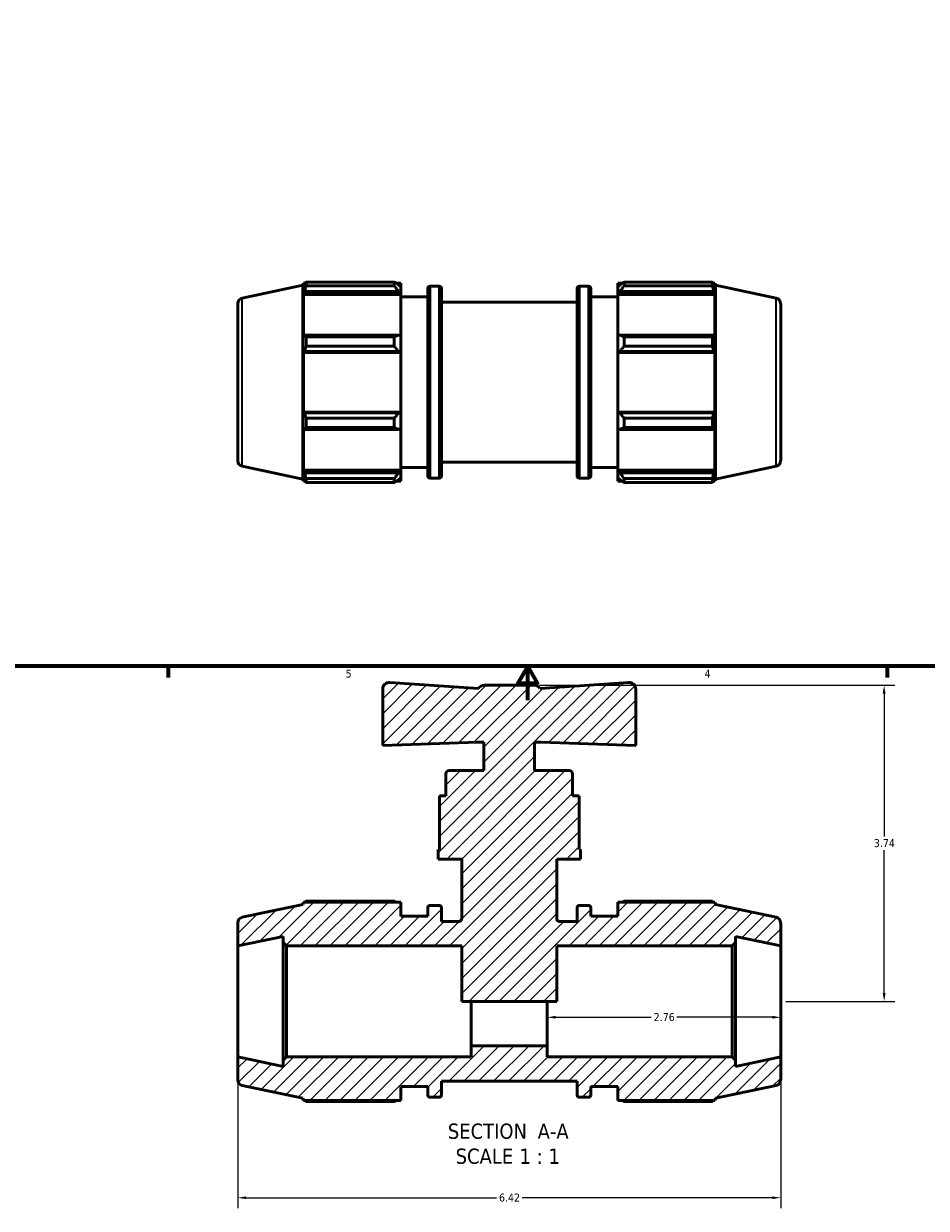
# Model space of a CAD drawing. Header units: inches. Extents: x 0.1 to 37.1, y -5.4 to 26.7.
# Tile 2 of 6: x 11 to 21.7, y -5.4 to 8.6. Entities that reach past the tile are written whole.
import ezdxf

# ---------------------------------------------------------------- set-up
doc = ezdxf.new("R2010")
doc.units = ezdxf.units.IN
doc.header["$MEASUREMENT"] = 0
for name, color, linetype, lineweight in [('Border (ANSI)', 7, 'Continuous', 70), ('Dimension (ANSI)', 7, 'Continuous', 25), ('Hatch (ANSI)', 7, 'Continuous', 18), ('Symbol (ANSI)', 7, 'Continuous', 25), ('Visible (ANSI)', 7, 'Continuous', 50), ('Visible Narrow (ANSI)', 7, 'Continuous', 35)]:
    doc.layers.add(name, color=color, linetype=linetype, lineweight=lineweight)
doc.styles.add('Label Text (ANSI)', font='tahoma.ttf')
doc.styles.add('Note Text (ANSI)', font='tahoma.ttf')
doc.dimstyles.new('Default (ANSI)', dxfattribs={"dimtxt": 0.094488, "dimasz": 0.098425, "dimexe": 0.125, "dimexo": 0.0625, "dimgap": 0.031496, "dimtad": 0, "dimtih": 1, "dimtoh": 1, "dimrnd": 1e-08, "dimzin": 4, "dimdsep": 46, "dimtxsty": 'Note Text (ANSI)', "dimcen": 0.09, "dimdle": 0.393701, "dimclrd": 256, "dimclre": 256, "dimclrt": 5, "dimadec": 0, "dimazin": 1, "dimtfac": 1, "dimtofl": 0, "dimtmove": 0, "dimatfit": 3, "dimfxl": 1, "dimtolj": 1, "dimtzin": 4, "dimlwd": -1, "dimlwe": -1, "dimarcsym": 0})

# ---------------------------------------------------------------- blocks, each defined once
blk = doc.blocks.new('Borders Default Border')
at = {"layer": 'Border (ANSI)'}
for p, q in [((12.75, 1), (12.75, 0.866)), ((21.25, 1), (21.25, 0.866))]:
    blk.add_line(p, q, dxfattribs=at)
at = {"layer": 'Border (ANSI)', "flags": 128}
for points in [[(0.5, 1), (0.5, 21), (33.5, 21), (33.5, 1), (0.5, 1)], [(17, 0.6), (17, 1), (16.885, 0.8), (17.115, 0.8), (17, 1)]]:
    blk.add_lwpolyline(points, dxfattribs=at)
at = {"layer": 'Border (ANSI)', "color": 5, "true_color": 0x0000ff, "char_height": 0.0945, "attachment_point": 7, "style": 'Note Text (ANSI)'}
for s, insert in [('5', (14.847, 0.864)), ('4', (19.092, 0.866))]:
    blk.add_mtext(s, dxfattribs=dict(at, insert=insert))
blk = doc.blocks.new('*D7')
at = {"layer": 'Defpoints', "color": 0, "transparency": 16777216}
for p in [(13.572, -3.62), (19.992, -3.62), (19.992, -5.287)]:
    blk.add_point(p, dxfattribs=at)
at = {"layer": 'Dimension (ANSI)', "transparency": 16777216}
for p, q in [((13.572, -3.682), (13.572, -5.412)), ((19.992, -3.682), (19.992, -5.412)), ((13.67, -5.287), (16.63, -5.287)), ((19.893, -5.287), (16.934, -5.287))]:
    blk.add_line(p, q, dxfattribs=at)
for points in [[(13.67, -5.271), (13.67, -5.303), (13.572, -5.287)], [(19.893, -5.271), (19.893, -5.303), (19.992, -5.287)]]:
    blk.add_solid(points, dxfattribs=at)
at = {"layer": 'Dimension (ANSI)', "color": 5, "transparency": 16777216, "insert": (16.661, -5.238), "char_height": 0.0945, "attachment_point": 1, "style": 'Note Text (ANSI)'}
blk.add_mtext('\\A1;6.42', dxfattribs=at)
blk = doc.blocks.new('*D8')
at = {"layer": 'Defpoints', "color": 0, "transparency": 16777216}
for p in [(17.077, 0.776), (19.992, -2.964), (21.216, -2.964)]:
    blk.add_point(p, dxfattribs=at)
at = {"layer": 'Dimension (ANSI)', "transparency": 16777216}
for p, q in [((17.14, 0.776), (21.341, 0.776)), ((21.216, 0.677), (21.216, -1.014)), ((21.216, -2.866), (21.216, -1.175)), ((20.054, -2.964), (21.341, -2.964))]:
    blk.add_line(p, q, dxfattribs=at)
for points in [[(21.199, 0.677), (21.232, 0.677), (21.216, 0.776)], [(21.199, -2.866), (21.232, -2.866), (21.216, -2.964)]]:
    blk.add_solid(points, dxfattribs=at)
at = {"layer": 'Dimension (ANSI)', "color": 5, "transparency": 16777216, "insert": (21.094, -1.045), "char_height": 0.0945, "attachment_point": 1, "style": 'Note Text (ANSI)'}
blk.add_mtext('\\A1;3.74', dxfattribs=at)
blk = doc.blocks.new('*D9')
at = {"layer": 'Defpoints', "color": 0, "transparency": 16777216}
for p in [(17.232, -3.025), (19.992, -2.964), (19.992, -3.152)]:
    blk.add_point(p, dxfattribs=at)
at = {"layer": 'Dimension (ANSI)', "transparency": 16777216}
for p, q in [((17.33, -3.152), (18.46, -3.152)), ((19.893, -3.152), (18.764, -3.152))]:
    blk.add_line(p, q, dxfattribs=at)
for points in [[(17.33, -3.136), (17.33, -3.169), (17.232, -3.152)], [(19.893, -3.136), (19.893, -3.169), (19.992, -3.152)]]:
    blk.add_solid(points, dxfattribs=at)
at = {"layer": 'Dimension (ANSI)', "color": 5, "transparency": 16777216, "insert": (18.491, -3.103), "char_height": 0.0945, "attachment_point": 1, "style": 'Note Text (ANSI)'}
blk.add_mtext('\\A1;2.76', dxfattribs=at)

msp = doc.modelspace()

# ---------------------------------------------------------------- hatches: boundary and pattern name
at = {"layer": 'Hatch (ANSI)'}
h = msp.add_hatch(dxfattribs=at)
h.set_pattern_fill('ANSI31', color=256, style=0)
edge = h.paths.add_edge_path()
edge.add_ellipse((19.926, -3.894), major_axis=(0.0641, 0.0136), ratio=1, start_angle=270, end_angle=348)
edge.add_line((19.992, -3.894), (19.992, -3.62))
edge.add_line((19.992, -3.62), (19.457, -3.733))
edge.add_line((19.457, -3.733), (19.457, -3.659))
edge.add_line((19.457, -3.659), (19.418, -3.62))
edge.add_line((19.418, -3.62), (17.232, -3.62))
edge.add_line((17.232, -3.62), (17.232, -3.489))
edge.add_line((17.232, -3.489), (16.332, -3.489))
edge.add_line((16.332, -3.489), (16.332, -3.62))
edge.add_line((16.332, -3.62), (14.146, -3.62))
edge.add_line((14.146, -3.62), (14.107, -3.659))
edge.add_line((14.107, -3.659), (14.107, -3.733))
edge.add_line((14.107, -3.733), (13.572, -3.62))
edge.add_line((13.572, -3.62), (13.572, -3.894))
edge.add_ellipse((13.637, -3.894), major_axis=(0, -0.0656), ratio=1, start_angle=270, end_angle=348)
edge.add_line((13.624, -3.959), (14.342, -4.111))
edge.add_line((14.342, -4.111), (14.35, -4.136))
edge.add_line((14.35, -4.136), (15.498, -4.136))
edge.add_line((15.498, -4.136), (15.498, -3.972))
edge.add_line((15.498, -3.972), (15.819, -3.972))
edge.add_line((15.819, -3.972), (15.819, -4.072))
edge.add_ellipse((15.845, -4.072), major_axis=(0, -0.0262), ratio=1, start_angle=270, end_angle=360)
edge.add_line((15.845, -4.098), (15.953, -4.098))
edge.add_ellipse((15.953, -4.072), major_axis=(0.0262, 0), ratio=1, start_angle=270, end_angle=360)
edge.add_line((15.979, -4.072), (15.979, -3.909))
edge.add_line((15.979, -3.909), (17.584, -3.909))
edge.add_line((17.584, -3.909), (17.584, -4.072))
edge.add_ellipse((17.611, -4.072), major_axis=(0, -0.0262), ratio=1, start_angle=270, end_angle=360)
edge.add_line((17.611, -4.098), (17.719, -4.098))
edge.add_ellipse((17.719, -4.072), major_axis=(0.0262, 0), ratio=1, start_angle=270, end_angle=360)
edge.add_line((17.745, -4.072), (17.745, -3.972))
edge.add_line((17.745, -3.972), (18.066, -3.972))
edge.add_line((18.066, -3.972), (18.066, -4.136))
edge.add_line((18.066, -4.136), (19.213, -4.136))
edge.add_line((19.213, -4.136), (19.221, -4.111))
edge.add_line((19.221, -4.111), (19.94, -3.959))
edge = h.paths.add_edge_path()
edge.add_ellipse((19.926, -2.034), major_axis=(0, 0.0656), ratio=1, start_angle=270, end_angle=348)
edge.add_line((19.94, -1.97), (19.221, -1.817))
edge.add_line((19.221, -1.817), (19.213, -1.792))
edge.add_line((19.213, -1.792), (18.066, -1.792))
edge.add_line((18.066, -1.792), (18.066, -1.956))
edge.add_line((18.066, -1.956), (17.745, -1.956))
edge.add_line((17.745, -1.956), (17.745, -1.856))
edge.add_ellipse((17.719, -1.856), major_axis=(0, 0.0262), ratio=1, start_angle=270, end_angle=360)
edge.add_line((17.719, -1.83), (17.611, -1.83))
edge.add_ellipse((17.611, -1.856), major_axis=(-0.0262, 0), ratio=1, start_angle=270, end_angle=360)
edge.add_line((17.584, -1.856), (17.584, -2.019))
edge.add_line((17.584, -2.019), (17.38, -2.019))
edge.add_spline(control_points=[(17.38, -2.019), (17.378, -2.019), (17.375, -2.019), (17.37, -2.018), (17.368, -2.017), (17.361, -2.014), (17.357, -2.012), (17.35, -2.005), (17.348, -2.001), (17.344, -1.992), (17.343, -1.987), (17.343, -1.982)], knot_values=[-0.149601, -0.149601, -0.149601, -0.149601, -0.130465, -0.130465, -0.111329, -0.111329, -0.074219, -0.074219, -0.03711, -0.03711, 0, 0, 0, 0], degree=3, periodic=0)
edge.add_line((17.343, -1.982), (17.343, -1.281))
edge.add_line((17.343, -1.281), (17.623, -1.281))
edge.add_line((17.623, -1.281), (17.623, -1.169))
edge.add_line((17.623, -1.169), (17.607, -1.169))
edge.add_line((17.607, -1.169), (17.607, -0.533))
edge.add_line((17.607, -0.533), (17.53, -0.533))
edge.add_line((17.53, -0.533), (17.53, -0.271))
edge.add_ellipse((17.492, -0.271), major_axis=(0, 0.0374), ratio=1, start_angle=270, end_angle=360)
edge.add_line((17.492, -0.234), (17.081, -0.234))
edge.add_line((17.081, -0.234), (17.081, 0.103))
edge.add_line((17.081, 0.103), (17.156, 0.103))
edge.add_line((17.156, 0.103), (18.278, 0.063))
edge.add_line((18.278, 0.063), (18.278, 0.73))
edge.add_ellipse((18.199, 0.73), major_axis=(0, 0.0787), ratio=1, start_angle=270, end_angle=364)
edge.add_line((18.194, 0.809), (17.146, 0.736))
edge.add_ellipse((17.077, 0.697), major_axis=(-0.0388, 0.0685), ratio=1, start_angle=270, end_angle=330.5193)
edge.add_line((17.077, 0.776), (16.487, 0.776))
edge.add_ellipse((16.487, 0.697), major_axis=(-0.0787, 0), ratio=1, start_angle=270, end_angle=330.5193)
edge.add_line((16.418, 0.736), (15.37, 0.809))
edge.add_ellipse((15.365, 0.73), major_axis=(-0.0785, 0.0055), ratio=1, start_angle=270, end_angle=364)
edge.add_line((15.286, 0.73), (15.286, 0.063))
edge.add_line((15.286, 0.063), (16.408, 0.103))
edge.add_line((16.408, 0.103), (16.483, 0.103))
edge.add_line((16.483, 0.103), (16.483, -0.234))
edge.add_line((16.483, -0.234), (16.071, -0.234))
edge.add_ellipse((16.071, -0.271), major_axis=(-0.0374, 0), ratio=1, start_angle=270, end_angle=360)
edge.add_line((16.034, -0.271), (16.034, -0.533))
edge.add_line((16.034, -0.533), (15.957, -0.533))
edge.add_line((15.957, -0.533), (15.957, -1.169))
edge.add_line((15.957, -1.169), (15.94, -1.169))
edge.add_line((15.94, -1.169), (15.94, -1.281))
edge.add_line((15.94, -1.281), (16.221, -1.281))
edge.add_line((16.221, -1.281), (16.221, -1.982))
edge.add_spline(control_points=[(16.221, -1.982), (16.221, -1.984), (16.221, -1.987), (16.22, -1.992), (16.219, -1.994), (16.216, -2.001), (16.213, -2.005), (16.206, -2.012), (16.202, -2.015), (16.193, -2.018), (16.188, -2.019), (16.183, -2.019)], knot_values=[-0.149601, -0.149601, -0.149601, -0.149601, -0.130465, -0.130465, -0.111329, -0.111329, -0.074219, -0.074219, -0.03711, -0.03711, 0, 0, 0, 0], degree=3, periodic=0)
edge.add_line((16.183, -2.019), (15.979, -2.019))
edge.add_line((15.979, -2.019), (15.979, -1.856))
edge.add_ellipse((15.953, -1.856), major_axis=(0, 0.0262), ratio=1, start_angle=270, end_angle=360)
edge.add_line((15.953, -1.83), (15.845, -1.83))
edge.add_ellipse((15.845, -1.856), major_axis=(-0.0262, 0), ratio=1, start_angle=270, end_angle=360)
edge.add_line((15.819, -1.856), (15.819, -1.956))
edge.add_line((15.819, -1.956), (15.498, -1.956))
edge.add_line((15.498, -1.956), (15.498, -1.792))
edge.add_line((15.498, -1.792), (14.35, -1.792))
edge.add_line((14.35, -1.792), (14.342, -1.817))
edge.add_line((14.342, -1.817), (13.624, -1.97))
edge.add_ellipse((13.637, -2.034), major_axis=(-0.0641, -0.0136), ratio=1, start_angle=270, end_angle=348)
edge.add_line((13.572, -2.034), (13.572, -2.309))
edge.add_line((13.572, -2.309), (14.107, -2.195))
edge.add_line((14.107, -2.195), (14.107, -2.269))
edge.add_line((14.107, -2.269), (14.146, -2.309))
edge.add_line((14.146, -2.309), (16.221, -2.309))
edge.add_line((16.221, -2.309), (16.221, -2.964))
edge.add_line((16.221, -2.964), (17.343, -2.964))
edge.add_line((17.343, -2.964), (17.343, -2.309))
edge.add_line((17.343, -2.309), (19.418, -2.309))
edge.add_line((19.418, -2.309), (19.457, -2.269))
edge.add_line((19.457, -2.269), (19.457, -2.195))
edge.add_line((19.457, -2.195), (19.992, -2.309))
edge.add_line((19.992, -2.309), (19.992, -2.034))

# ---------------------------------------------------------------- linework, layer by layer
at = {"layer": 'Visible (ANSI)'}
for p, q in [((13.624, 5.354), (14.342, 5.507)), ((14.342, 5.507), (14.35, 5.532)), ((14.342, 3.213), (14.342, 5.507)), ((14.35, 5.532), (14.35, 5.477)), ((14.35, 5.532), (14.372, 5.532)), ((14.363, 5.513), (14.35, 5.477)), ((14.379, 5.5), (14.379, 5.545)), ((14.379, 5.545), (15.422, 5.545)), ((15.422, 5.5), (14.379, 5.5)), ((15.422, 5.5), (15.422, 5.545)), ((15.444, 5.532), (15.498, 5.532)), ((15.498, 5.489), (15.473, 5.513)), ((15.498, 5.489), (15.498, 5.532)), ((15.498, 5.489), (15.498, 5.41)), ((15.819, 3.252), (15.819, 5.468)), ((15.845, 5.494), (15.953, 5.494)), ((15.979, 5.468), (15.979, 3.252)), ((17.584, 3.252), (17.584, 5.468)), ((17.611, 5.494), (17.719, 5.494)), ((17.745, 5.468), (17.745, 3.252)), ((18.066, 5.532), (18.066, 5.489)), ((18.066, 5.532), (18.119, 5.532)), ((18.091, 5.513), (18.066, 5.489)), ((18.066, 5.41), (18.066, 5.489)), ((18.141, 5.545), (18.141, 5.5)), ((18.141, 5.545), (19.185, 5.545)), ((19.185, 5.5), (18.141, 5.5)), ((19.185, 5.5), (19.185, 5.545)), ((19.192, 5.532), (19.213, 5.532)), ((19.213, 5.477), (19.201, 5.513)), ((19.213, 5.477), (19.213, 5.532)), ((19.221, 5.507), (19.213, 5.532)), ((19.221, 3.213), (19.221, 5.507)), ((19.94, 5.354), (19.221, 5.507)), ((14.35, 5.399), (14.363, 5.433)), ((15.498, 5.399), (14.35, 5.399)), ((14.35, 5.399), (14.35, 4.901)), ((14.363, 5.433), (15.473, 5.433)), ((15.473, 5.433), (15.498, 5.41)), ((15.498, 5.41), (15.498, 5.399)), ((15.498, 4.907), (15.498, 5.399)), ((15.498, 5.368), (15.819, 5.368)), ((17.745, 5.368), (18.066, 5.368)), ((18.066, 5.41), (18.091, 5.433)), ((18.066, 5.399), (18.066, 5.41)), ((18.066, 5.399), (18.066, 4.907)), ((18.066, 5.399), (19.213, 5.399)), ((18.091, 5.433), (19.201, 5.433)), ((19.201, 5.433), (19.213, 5.399)), ((19.213, 4.901), (19.213, 5.399)), ((13.572, 5.29), (13.572, 3.43)), ((15.979, 5.305), (17.584, 5.305)), ((19.992, 5.29), (19.992, 3.43)), ((14.363, 4.918), (14.35, 4.901)), ((15.473, 4.918), (14.363, 4.918)), ((15.498, 4.907), (15.473, 4.918)), ((15.498, 4.907), (15.498, 4.716)), ((18.091, 4.918), (18.066, 4.907)), ((18.066, 4.716), (18.066, 4.907)), ((19.201, 4.918), (18.091, 4.918)), ((19.213, 4.901), (19.201, 4.918)), ((14.379, 4.786), (14.379, 4.896)), ((14.379, 4.896), (15.422, 4.896)), ((15.422, 4.786), (14.379, 4.786)), ((15.422, 4.786), (15.422, 4.896)), ((18.141, 4.896), (18.141, 4.786)), ((18.141, 4.896), (19.185, 4.896)), ((19.185, 4.786), (18.141, 4.786)), ((19.185, 4.786), (19.185, 4.896)), ((14.35, 4.712), (14.363, 4.723)), ((15.498, 4.712), (14.35, 4.712)), ((14.35, 4.712), (14.35, 4.007)), ((14.363, 4.723), (15.473, 4.723)), ((15.473, 4.723), (15.498, 4.716)), ((15.498, 4.716), (15.498, 4.712)), ((15.498, 4.007), (15.498, 4.712)), ((18.066, 4.716), (18.091, 4.723)), ((18.066, 4.712), (18.066, 4.716)), ((18.066, 4.712), (18.066, 4.007)), ((18.066, 4.712), (19.213, 4.712)), ((18.091, 4.723), (19.201, 4.723)), ((19.201, 4.723), (19.213, 4.712)), ((19.213, 4.007), (19.213, 4.712)), ((14.363, 3.996), (14.35, 4.007)), ((15.498, 4.007), (14.35, 4.007)), ((15.473, 3.996), (14.363, 3.996)), ((14.379, 3.823), (14.379, 3.933)), ((14.379, 3.933), (15.422, 3.933)), ((15.422, 3.823), (15.422, 3.933)), ((15.498, 4.004), (15.473, 3.996)), ((15.498, 4.007), (15.498, 4.004)), ((15.498, 4.004), (15.498, 3.813)), ((18.066, 4.004), (18.066, 4.007)), ((18.066, 4.007), (19.213, 4.007)), ((18.066, 3.813), (18.066, 4.004)), ((18.091, 3.996), (18.066, 4.004)), ((19.201, 3.996), (18.091, 3.996)), ((18.141, 3.933), (18.141, 3.823)), ((18.141, 3.933), (19.185, 3.933)), ((19.185, 3.823), (19.185, 3.933)), ((19.213, 4.007), (19.201, 3.996)), ((14.35, 3.819), (14.363, 3.801)), ((14.35, 3.819), (14.35, 3.32)), ((14.363, 3.801), (15.473, 3.801)), ((15.422, 3.823), (14.379, 3.823)), ((15.473, 3.801), (15.498, 3.813)), ((15.498, 3.32), (15.498, 3.813)), ((18.066, 3.813), (18.091, 3.801)), ((18.066, 3.813), (18.066, 3.32)), ((18.091, 3.801), (19.201, 3.801)), ((19.185, 3.823), (18.141, 3.823)), ((19.201, 3.801), (19.213, 3.819)), ((19.213, 3.32), (19.213, 3.819)), ((13.624, 3.365), (14.342, 3.213)), ((15.979, 3.415), (17.584, 3.415)), ((19.94, 3.365), (19.221, 3.213)), ((14.363, 3.287), (14.35, 3.32)), ((15.498, 3.32), (14.35, 3.32)), ((14.35, 3.242), (14.363, 3.206)), ((14.35, 3.242), (14.35, 3.188)), ((15.473, 3.287), (14.363, 3.287)), ((15.498, 3.309), (15.473, 3.287)), ((15.473, 3.206), (15.498, 3.23)), ((15.498, 3.352), (15.819, 3.352)), ((15.498, 3.32), (15.498, 3.309)), ((15.498, 3.309), (15.498, 3.23)), ((15.498, 3.188), (15.498, 3.23)), ((15.845, 3.226), (15.953, 3.226)), ((17.611, 3.226), (17.719, 3.226)), ((17.745, 3.352), (18.066, 3.352)), ((18.066, 3.309), (18.066, 3.32)), ((18.066, 3.32), (19.213, 3.32)), ((18.066, 3.23), (18.066, 3.309)), ((18.091, 3.287), (18.066, 3.309)), ((18.066, 3.23), (18.091, 3.206)), ((18.066, 3.23), (18.066, 3.188)), ((19.201, 3.287), (18.091, 3.287)), ((19.213, 3.32), (19.201, 3.287)), ((19.201, 3.206), (19.213, 3.242)), ((19.213, 3.188), (19.213, 3.242)), ((14.342, 3.213), (14.35, 3.188)), ((14.35, 3.188), (14.372, 3.188)), ((14.379, 3.174), (14.379, 3.22)), ((14.379, 3.22), (15.422, 3.22)), ((15.422, 3.174), (14.379, 3.174)), ((15.422, 3.174), (15.422, 3.22)), ((15.444, 3.188), (15.498, 3.188)), ((18.066, 3.188), (18.119, 3.188)), ((18.141, 3.22), (18.141, 3.174)), ((18.141, 3.22), (19.185, 3.22)), ((19.185, 3.174), (18.141, 3.174)), ((19.185, 3.174), (19.185, 3.22)), ((19.192, 3.188), (19.213, 3.188)), ((19.221, 3.213), (19.213, 3.188)), ((15.286, 0.73), (15.286, 0.063)), ((16.418, 0.736), (15.37, 0.809)), ((17.077, 0.776), (16.487, 0.776)), ((18.194, 0.809), (17.146, 0.736)), ((18.278, 0.063), (18.278, 0.73)), ((15.286, 0.063), (16.408, 0.103)), ((16.408, 0.103), (16.483, 0.103)), ((16.483, 0.103), (16.483, -0.234)), ((17.081, -0.234), (17.081, 0.103)), ((17.081, 0.103), (17.156, 0.103)), ((17.156, 0.103), (18.278, 0.063)), ((16.034, -0.271), (16.034, -0.533)), ((16.483, -0.234), (16.071, -0.234)), ((17.492, -0.234), (17.081, -0.234)), ((17.53, -0.533), (17.53, -0.271)), ((16.034, -0.533), (15.957, -0.533)), ((15.957, -0.533), (15.957, -1.169)), ((17.607, -0.533), (17.53, -0.533)), ((17.607, -1.169), (17.607, -0.533)), ((15.957, -1.169), (15.94, -1.169)), ((15.94, -1.169), (15.94, -1.281)), ((17.623, -1.169), (17.607, -1.169)), ((17.623, -1.281), (17.623, -1.169)), ((15.94, -1.281), (16.221, -1.281)), ((16.221, -1.281), (16.221, -1.982)), ((17.343, -1.982), (17.343, -1.281)), ((17.343, -1.281), (17.623, -1.281)), ((14.342, -1.817), (13.624, -1.97)), ((14.35, -1.792), (14.342, -1.817)), ((15.498, -1.792), (14.35, -1.792)), ((15.422, -1.779), (14.379, -1.779)), ((15.498, -1.956), (15.498, -1.792)), ((19.213, -1.792), (18.066, -1.792)), ((18.066, -1.792), (18.066, -1.956)), ((19.185, -1.779), (18.141, -1.779)), ((19.221, -1.817), (19.213, -1.792)), ((19.94, -1.97), (19.221, -1.817)), ((15.819, -1.956), (15.498, -1.956)), ((15.819, -1.856), (15.819, -1.956)), ((15.953, -1.83), (15.845, -1.83)), ((15.979, -2.019), (15.979, -1.856)), ((17.584, -1.856), (17.584, -2.019)), ((17.719, -1.83), (17.611, -1.83)), ((17.745, -1.956), (17.745, -1.856)), ((18.066, -1.956), (17.745, -1.956)), ((13.572, -2.034), (13.572, -2.309)), ((16.183, -2.019), (15.979, -2.019)), ((17.584, -2.019), (17.38, -2.019)), ((19.992, -2.309), (19.992, -2.034)), ((13.572, -2.309), (14.107, -2.195)), ((14.107, -2.195), (14.107, -2.269)), ((19.457, -2.269), (19.457, -2.195)), ((19.457, -2.195), (19.992, -2.309)), ((13.572, -3.62), (13.572, -2.309)), ((14.107, -2.269), (14.146, -2.309)), ((14.107, -2.269), (14.107, -3.659)), ((14.146, -2.309), (16.221, -2.309)), ((14.146, -3.62), (14.146, -2.309)), ((16.221, -2.309), (16.221, -2.964)), ((17.343, -2.964), (17.343, -2.309)), ((17.343, -2.309), (19.418, -2.309)), ((19.418, -2.309), (19.457, -2.269)), ((19.418, -2.309), (19.418, -3.62)), ((19.457, -3.659), (19.457, -2.269)), ((19.992, -3.62), (19.992, -2.309)), ((16.221, -2.964), (17.343, -2.964)), ((16.332, -3.489), (16.332, -2.964)), ((17.232, -3.489), (17.232, -2.964)), ((17.232, -3.489), (16.332, -3.489)), ((16.332, -3.489), (16.332, -3.62)), ((17.232, -3.62), (17.232, -3.489)), ((14.107, -3.733), (13.572, -3.62)), ((13.572, -3.62), (13.572, -3.894)), ((14.146, -3.62), (14.107, -3.659)), ((16.332, -3.62), (14.146, -3.62)), ((19.418, -3.62), (17.232, -3.62)), ((19.457, -3.659), (19.418, -3.62)), ((19.992, -3.62), (19.457, -3.733)), ((19.992, -3.894), (19.992, -3.62)), ((14.107, -3.659), (14.107, -3.733)), ((19.457, -3.733), (19.457, -3.659)), ((15.979, -4.072), (15.979, -3.909)), ((15.979, -3.909), (17.584, -3.909)), ((17.584, -3.909), (17.584, -4.072)), ((13.624, -3.959), (14.342, -4.111)), ((15.498, -4.136), (15.498, -3.972)), ((15.498, -3.972), (15.819, -3.972)), ((15.819, -3.972), (15.819, -4.072)), ((17.745, -4.072), (17.745, -3.972)), ((17.745, -3.972), (18.066, -3.972)), ((18.066, -3.972), (18.066, -4.136)), ((19.221, -4.111), (19.94, -3.959)), ((14.342, -4.111), (14.35, -4.136)), ((14.35, -4.136), (15.498, -4.136)), ((14.379, -4.15), (15.422, -4.15)), ((15.845, -4.098), (15.953, -4.098)), ((17.611, -4.098), (17.719, -4.098)), ((18.066, -4.136), (19.213, -4.136)), ((18.141, -4.15), (19.185, -4.15)), ((19.213, -4.136), (19.221, -4.111))]:
    msp.add_line(p, q, dxfattribs=at)
for centre, radius, start, end in [((15.845, 5.468), 0.0262, 90, 180), ((15.953, 5.468), 0.0262, 0, 90), ((17.611, 5.468), 0.0262, 90, 180), ((17.719, 5.468), 0.0262, 0, 90), ((13.637, 5.29), 0.0656, 102, 180), ((19.926, 5.29), 0.0656, 0, 78), ((13.637, 3.43), 0.0656, 180, 258), ((19.926, 3.43), 0.0656, 282, 0), ((15.845, 3.252), 0.0262, 180, 270), ((15.953, 3.252), 0.0262, 270, 0), ((17.611, 3.252), 0.0262, 180, 270), ((17.719, 3.252), 0.0262, 270, 0), ((15.365, 0.73), 0.0787, 86, 180), ((16.487, 0.697), 0.0787, 90, 150.5193), ((17.077, 0.697), 0.0787, 29.4807, 90), ((18.199, 0.73), 0.0787, 0, 94), ((16.071, -0.271), 0.0374, 90, 180), ((17.492, -0.271), 0.0374, 0, 90), ((15.845, -1.856), 0.0262, 90, 180), ((15.953, -1.856), 0.0262, 0, 90), ((17.611, -1.856), 0.0262, 90, 180), ((17.719, -1.856), 0.0262, 0, 90), ((13.637, -2.034), 0.0656, 102, 180), ((19.926, -2.034), 0.0656, 0, 78), ((13.637, -3.894), 0.0656, 180, 258), ((19.926, -3.894), 0.0656, 282, 0), ((15.845, -4.072), 0.0262, 180, 270), ((15.953, -4.072), 0.0262, 270, 0), ((17.611, -4.072), 0.0262, 180, 270), ((17.719, -4.072), 0.0262, 270, 0)]:
    msp.add_arc(centre, radius, start, end, dxfattribs=at)
for points, weights in [([(14.363, 5.513), (14.37, 5.529), (14.379, 5.545)], [1.0011178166, 1.00096739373, 1]), ([(14.379, 5.5), (14.37, 5.466), (14.363, 5.433)], [1, 1.00096739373, 1.0011178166]), ([(15.473, 5.513), (15.448, 5.529), (15.422, 5.545)], [1.00585267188, 1.01118347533, 1.01571270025]), ([(15.422, 5.5), (15.448, 5.466), (15.473, 5.433)], [1.01571270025, 1.01118347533, 1.00585267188]), ([(18.141, 5.545), (18.115, 5.529), (18.091, 5.513)], [1.01571270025, 1.01118347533, 1.00585267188]), ([(18.091, 5.433), (18.115, 5.466), (18.141, 5.5)], [1.00585267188, 1.01118347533, 1.01571270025]), ([(19.185, 5.545), (19.193, 5.529), (19.201, 5.513)], [1, 1.00096739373, 1.0011178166]), ([(19.201, 5.433), (19.193, 5.466), (19.185, 5.5)], [1.0011178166, 1.00096739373, 1]), ([(14.363, 4.918), (14.37, 4.908), (14.379, 4.896)], [1.0011178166, 1.00096739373, 1]), ([(15.473, 4.918), (15.448, 4.908), (15.422, 4.896)], [1.00585267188, 1.01118347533, 1.01571270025]), ([(18.141, 4.896), (18.115, 4.908), (18.091, 4.918)], [1.01571270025, 1.01118347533, 1.00585267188]), ([(19.185, 4.896), (19.193, 4.908), (19.201, 4.918)], [1, 1.00096739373, 1.0011178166]), ([(14.379, 4.786), (14.37, 4.754), (14.363, 4.723)], [1, 1.00096739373, 1.0011178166]), ([(15.422, 4.786), (15.448, 4.754), (15.473, 4.723)], [1.01571270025, 1.01118347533, 1.00585267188]), ([(18.091, 4.723), (18.115, 4.754), (18.141, 4.786)], [1.00585267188, 1.01118347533, 1.01571270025]), ([(19.201, 4.723), (19.193, 4.754), (19.185, 4.786)], [1.0011178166, 1.00096739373, 1]), ([(14.363, 3.996), (14.37, 3.965), (14.379, 3.933)], [1.0011178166, 1.00096739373, 1]), ([(15.473, 3.996), (15.448, 3.965), (15.422, 3.933)], [1.00585267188, 1.01118347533, 1.01571270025]), ([(18.141, 3.933), (18.115, 3.965), (18.091, 3.996)], [1.01571270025, 1.01118347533, 1.00585267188]), ([(19.185, 3.933), (19.193, 3.965), (19.201, 3.996)], [1, 1.00096739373, 1.0011178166]), ([(14.379, 3.823), (14.37, 3.812), (14.363, 3.801)], [1, 1.00096739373, 1.0011178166]), ([(15.422, 3.823), (15.448, 3.812), (15.473, 3.801)], [1.01571270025, 1.01118347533, 1.00585267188]), ([(18.091, 3.801), (18.115, 3.812), (18.141, 3.823)], [1.00585267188, 1.01118347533, 1.01571270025]), ([(19.201, 3.801), (19.193, 3.812), (19.185, 3.823)], [1.0011178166, 1.00096739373, 1]), ([(14.363, 3.287), (14.37, 3.254), (14.379, 3.22)], [1.0011178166, 1.00096739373, 1]), ([(15.473, 3.287), (15.448, 3.254), (15.422, 3.22)], [1.00585267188, 1.01118347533, 1.01571270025]), ([(18.141, 3.22), (18.115, 3.254), (18.091, 3.287)], [1.01571270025, 1.01118347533, 1.00585267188]), ([(19.185, 3.22), (19.193, 3.254), (19.201, 3.287)], [1, 1.00096739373, 1.0011178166]), ([(14.379, 3.174), (14.37, 3.19), (14.363, 3.206)], [1, 1.00096739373, 1.0011178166]), ([(15.422, 3.174), (15.448, 3.19), (15.473, 3.206)], [1.01571270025, 1.01118347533, 1.00585267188]), ([(18.091, 3.206), (18.115, 3.19), (18.141, 3.174)], [1.00585267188, 1.01118347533, 1.01571270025]), ([(19.201, 3.206), (19.193, 3.19), (19.185, 3.174)], [1.0011178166, 1.00096739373, 1]), ([(14.379, -1.779), (14.375, -1.786), (14.372, -1.792)], [1, 1.00041189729, 1.0006756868]), ([(15.422, -1.779), (15.433, -1.786), (15.444, -1.792)], [1.01571270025, 1.01377822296, 1.01169751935]), ([(18.119, -1.792), (18.13, -1.786), (18.141, -1.779)], [1.01169751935, 1.01377822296, 1.01571270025]), ([(19.192, -1.792), (19.188, -1.786), (19.185, -1.779)], [1.0006756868, 1.00041189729, 1]), ([(14.372, -4.136), (14.375, -4.143), (14.379, -4.15)], [1.0006756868, 1.00041189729, 1]), ([(15.444, -4.136), (15.433, -4.143), (15.422, -4.15)], [1.01169751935, 1.01377822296, 1.01571270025]), ([(18.141, -4.15), (18.13, -4.143), (18.119, -4.136)], [1.01571270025, 1.01377822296, 1.01169751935]), ([(19.185, -4.15), (19.188, -4.143), (19.192, -4.136)], [1, 1.00041189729, 1.0006756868])]:
    msp.add_rational_spline(points, weights, degree=2, dxfattribs=at)
for points in [[(16.221, -1.982), (16.221, -1.984), (16.221, -1.987), (16.22, -1.992), (16.219, -1.994), (16.216, -2.001), (16.213, -2.005), (16.206, -2.012), (16.202, -2.015), (16.193, -2.018), (16.188, -2.019), (16.183, -2.019)], [(17.38, -2.019), (17.378, -2.019), (17.375, -2.019), (17.37, -2.018), (17.368, -2.017), (17.361, -2.014), (17.357, -2.012), (17.35, -2.005), (17.348, -2.001), (17.344, -1.992), (17.343, -1.987), (17.343, -1.982)]]:
    msp.add_open_spline(points, degree=3, knots=[-0.149601, -0.149601, -0.149601, -0.149601, -0.130465, -0.130465, -0.111329, -0.111329, -0.0742193, -0.0742193, -0.0371097, -0.0371097, 0, 0, 0, 0], dxfattribs=at)
at = {"layer": 'Visible Narrow (ANSI)'}
for p, q in [((15.845, 5.48), (15.845, 3.24)), ((15.953, 3.24), (15.953, 5.48)), ((17.611, 5.48), (17.611, 3.24)), ((17.719, 3.24), (17.719, 5.48)), ((13.624, 3.378), (13.624, 5.342)), ((19.94, 3.378), (19.94, 5.342))]:
    msp.add_line(p, q, dxfattribs=at)

# ---------------------------------------------------------------- block references
msp.add_blockref('Borders Default Border', (0, 0))

# ---------------------------------------------------------------- texts
at = {"layer": 'Symbol (ANSI)', "char_height": 0.18, "attachment_point": 7, "style": 'Label Text (ANSI)'}
for s, insert in [('SECTION', (16.056, -4.593)), (' A-A', (17.05, -4.59)), ('SCALE', (16.148, -4.889)), (' 1 : 1', (16.836, -4.886))]:
    msp.add_mtext(s, dxfattribs=dict(at, insert=insert))

# ---------------------------------------------------------------- dimensions: what is measured, and where the dimension line sits
at = {"layer": 'Dimension (ANSI)'}
for base, p1, p2, angle, override, picture, middle in [((21.216, -2.964), (17.077, 0.776), (19.992, -2.964), 90, {"dimgap": 0.031496, "dimdec": 2, "dimtol": 0, "dimlim": 0, "dimtp": 0, "dimtm": 0, "dimtdec": 2, "dimatfit": 1}, '*D8', (21.216, -1.094)), ((19.992, -3.152), (17.232, -3.025), (19.992, -2.964), 180, {"dimgap": 0.031496, "dimtih": 0, "dimtoh": 0, "dimdec": 2, "dimse1": 1, "dimse2": 1, "dimtol": 0, "dimlim": 0, "dimtp": 0, "dimtm": 0, "dimtdec": 2, "dimatfit": 1}, '*D9', (18.612, -3.152)), ((19.992, -5.287), (13.572, -3.62), (19.992, -3.62), 180, {"dimgap": 0.031496, "dimtih": 0, "dimtoh": 0, "dimdec": 2, "dimtol": 0, "dimlim": 0, "dimtp": 0, "dimtm": 0, "dimtdec": 2, "dimatfit": 1}, '*D7', (16.782, -5.287))]:
    dim = msp.add_linear_dim(base=base, p1=p1, p2=p2, angle=angle, dimstyle='Default (ANSI)', override=override, dxfattribs=at)
    dim.commit()
    dim.dimension.update_dxf_attribs({"geometry": picture, "text_midpoint": middle, "dimtype": 160})

doc.saveas('drawing.dxf')
